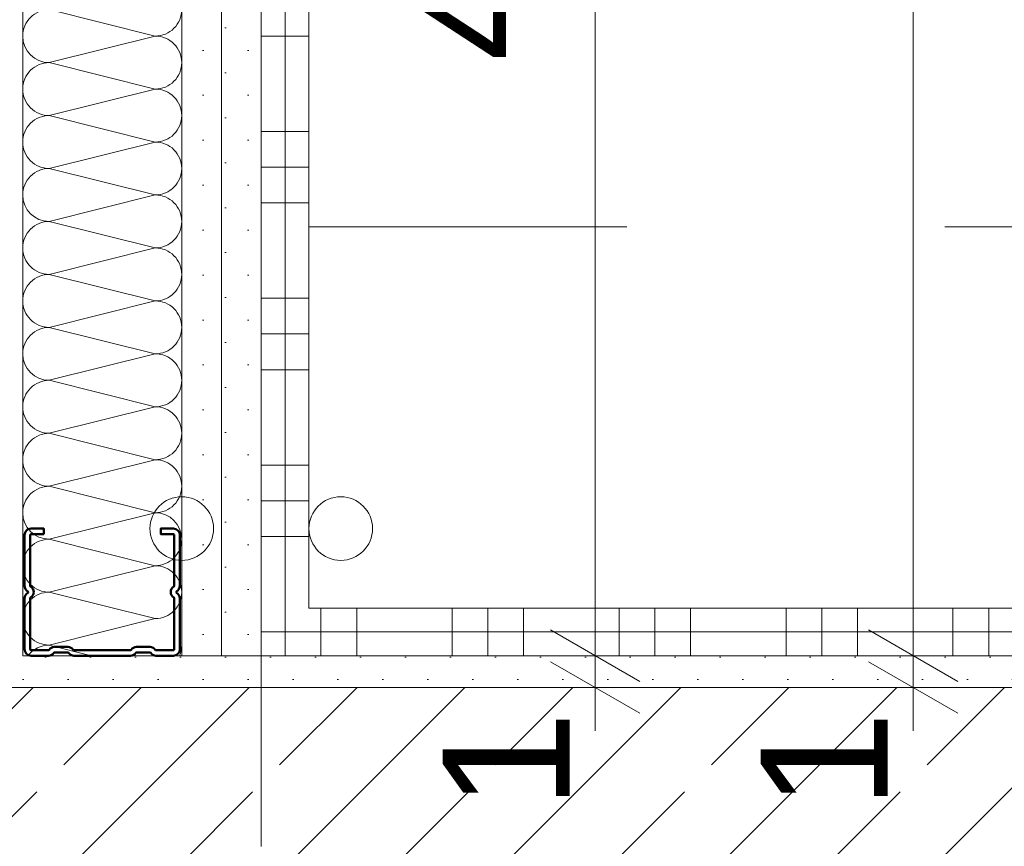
# Model space of a CAD drawing. Header units: metres. Extents: x -3.5 to 65.3, y -10.9 to 16.7.
# Tile 106 of 234: x 43.889 to 44.199, y 0.195 to 0.455. Entities that reach past the tile are written whole.
import ezdxf

# ---------------------------------------------------------------- set-up
doc = ezdxf.new("R2010")
doc.units = ezdxf.units.M
doc.header["$MEASUREMENT"] = 0
doc.linetypes.add('Untersicht', pattern=[0.04, 0.03, -0.01])
doc.linetypes.add('Wipeout_Contour', pattern=[1, 0, -1])
for name, color, linetype in [('102 - Bemaßung_ Beschriftung.Detail_ Ausschnitt', 7, 'Continuous'), ('604 - Struktur.Wand Aussen', 7, 'Continuous'), ('607 - Struktur.Stütze', 7, 'Continuous'), ('608 - Struktur.Träger', 7, 'Continuous'), ('654 - Abdeckung.Wand Belag', 7, 'Continuous'), ('660 - Unterkonstruktion.Trockenbau', 7, 'Continuous'), ('801 - HKLSE.Heizung_ Klima_ Lüftung', 7, 'Continuous'), ('Neubau_606 - Struktur.Wand Innen Ausbau', 7, 'Continuous'), ('Neubau_650 - Abdeckung.Fußboden Aufbau', 7, 'Continuous'), ('Neubau_653 - Abdeckung.TB Verkofferung', 7, 'Continuous')]:
    doc.layers.add(name, color=color, linetype=linetype)
doc.styles.add('ERSTELLTER_STIL_1', font='txt')
doc.dimstyles.new('ERSTELLTER_STIL__1', dxfattribs={"dimtxt": 0.04, "dimasz": 0.02128, "dimexe": 0.18, "dimexo": 0.0625, "dimgap": 0, "dimtad": 1, "dimtih": 1, "dimtoh": 1, "dimzin": 0, "dimdsep": 46, "dimtxsty": 'ERSTELLTER_STIL_1', "dimblk": 'ARROWHEAD_2', "dimblk1": 'ARROWHEAD_2', "dimblk2": 'ARROWHEAD_2', "dimcen": 0.09, "dimse1": 1, "dimse2": 1, "dimclrd": 7, "dimclre": 7, "dimclrt": 7, "dimazin": 0, "dimtfac": 1, "dimtdec": 4, "dimtmove": 0, "dimatfit": 3, "dimfxl": 1, "dimtolj": 1, "dimtzin": 0, "dimarcsym": 0})
doc.dimstyles.new('ERSTELLTER_STIL__2', dxfattribs={"dimtxt": 0.04, "dimasz": 0.02128, "dimexe": 0.18, "dimexo": 0.0625, "dimgap": 0, "dimtad": 1, "dimtih": 1, "dimtoh": 1, "dimzin": 0, "dimdsep": 46, "dimtxsty": 'ERSTELLTER_STIL_1', "dimblk": 'ARROWHEAD_2', "dimblk1": 'ARROWHEAD_2', "dimblk2": 'ARROWHEAD_2', "dimcen": 0.09, "dimse1": 1, "dimse2": 1, "dimclrd": 7, "dimclre": 7, "dimclrt": 7, "dimazin": 0, "dimtfac": 1, "dimtdec": 4, "dimtmove": 2, "dimatfit": 3, "dimfxl": 1, "dimtolj": 1, "dimtzin": 0, "dimarcsym": 0})
doc.dimstyles.new('ERSTELLTER_STIL__3', dxfattribs={"dimtxt": 0.04, "dimasz": 0.02128, "dimexe": 0.18, "dimexo": 0.0625, "dimgap": 0, "dimtad": 1, "dimzin": 0, "dimdsep": 46, "dimtxsty": 'ERSTELLTER_STIL_1', "dimblk": 'ARROWHEAD_2', "dimblk1": 'ARROWHEAD_2', "dimblk2": 'ARROWHEAD_2', "dimcen": 0.09, "dimse1": 1, "dimse2": 1, "dimclrd": 7, "dimclre": 7, "dimclrt": 7, "dimazin": 0, "dimtfac": 1, "dimtdec": 4, "dimtmove": 0, "dimatfit": 3, "dimfxl": 1, "dimtolj": 1, "dimtzin": 0, "dimarcsym": 0})
doc.dimstyles.new('ERSTELLTER_STIL__4', dxfattribs={"dimtxt": 0.04, "dimasz": 0.02128, "dimexe": 0.18, "dimexo": 0.0625, "dimgap": 0, "dimtad": 1, "dimzin": 0, "dimdsep": 46, "dimtxsty": 'ERSTELLTER_STIL_1', "dimblk": 'ARROWHEAD_2', "dimblk1": 'ARROWHEAD_2', "dimblk2": 'ARROWHEAD_2', "dimcen": 0.09, "dimse1": 1, "dimse2": 1, "dimclrd": 7, "dimclre": 7, "dimclrt": 7, "dimazin": 0, "dimtfac": 1, "dimtdec": 4, "dimtmove": 2, "dimatfit": 3, "dimfxl": 1, "dimtolj": 1, "dimtzin": 0, "dimarcsym": 0})
pattern_1 = [(45, (0, 0), (-0.007071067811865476, 0.007071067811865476), [0, -0.01])]

# ---------------------------------------------------------------- blocks, each defined once
blk = doc.blocks.new('*X64')
at = {"layer": 'Neubau_606 - Struktur.Wand Innen Ausbau', "color": 7, "linetype": 'Continuous', "lineweight": 5}
for p, q in [((43.93165558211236, 0.4499865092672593), (43.89832225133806, 0.458319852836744)), ((43.93165558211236, 0.4499865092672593), (43.89832224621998, 0.4416531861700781)), ((43.93165557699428, 0.4333198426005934), (43.89832224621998, 0.4416531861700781)), ((43.93165557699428, 0.4333198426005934), (43.89832224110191, 0.4249865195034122)), ((43.93165557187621, 0.4166531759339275), (43.89832224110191, 0.4249865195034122)), ((43.93165557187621, 0.4166531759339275), (43.89832223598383, 0.4083198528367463)), ((43.93165556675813, 0.3999865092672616), (43.89832223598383, 0.4083198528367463)), ((43.93165556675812, 0.3999865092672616), (43.89832223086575, 0.3916531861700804)), ((43.93165556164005, 0.3833198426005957), (43.89832223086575, 0.3916531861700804)), ((43.93165556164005, 0.3833198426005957), (43.89832222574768, 0.3749865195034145)), ((43.93165555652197, 0.3666531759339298), (43.89832222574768, 0.3749865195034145)), ((43.93165555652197, 0.3666531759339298), (43.8983222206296, 0.3583198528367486)), ((43.9316555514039, 0.3499865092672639), (43.8983222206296, 0.3583198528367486)), ((43.9316555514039, 0.3499865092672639), (43.89832221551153, 0.3416531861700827)), ((43.93165554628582, 0.333319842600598), (43.89832221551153, 0.3416531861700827)), ((43.93165554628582, 0.333319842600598), (43.89832221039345, 0.3249865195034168)), ((43.93165554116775, 0.3166531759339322), (43.89832221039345, 0.3249865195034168)), ((43.93165554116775, 0.3166531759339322), (43.89832220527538, 0.308319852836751)), ((43.93165553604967, 0.2999865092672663), (43.89832220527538, 0.308319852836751)), ((43.93165553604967, 0.2999865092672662), (43.8983222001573, 0.291653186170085)), ((43.9316555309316, 0.2833198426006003), (43.8983222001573, 0.291653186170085)), ((43.9316555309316, 0.2833198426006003), (43.89832219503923, 0.2749865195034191)), ((43.93165552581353, 0.2666531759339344), (43.89832219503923, 0.2749865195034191)), ((43.93165552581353, 0.2666531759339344), (43.89832218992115, 0.2583198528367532)), ((43.9116015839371, 0.2550000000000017), (43.89832218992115, 0.2583198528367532))]:
    blk.add_line(p, q, dxfattribs=at)
for centre, radius, start, end in [((43.89832224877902, 0.4499865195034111), 0.0083333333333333, 89.99998240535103, 179.9999824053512), ((43.93165558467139, 0.4583198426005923), 0.008333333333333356, 269.999982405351, 359.9999824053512), ((43.89832224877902, 0.449986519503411), 0.008333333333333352, 179.9999824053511, 269.9999824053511), ((43.93165557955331, 0.4416531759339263), 0.008333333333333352, 359.999982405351, 89.99998240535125), ((43.89832224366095, 0.4333198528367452), 0.008333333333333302, 89.99998240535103, 179.9999824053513), ((43.93165557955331, 0.4416531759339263), 0.008333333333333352, 269.999982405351, 359.9999824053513), ((43.89832224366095, 0.4333198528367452), 0.00833333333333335, 179.9999824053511, 269.9999824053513), ((43.93165557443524, 0.4249865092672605), 0.008333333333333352, 359.999982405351, 89.99998240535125), ((43.89832223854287, 0.4166531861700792), 0.008333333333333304, 89.99998240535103, 179.9999824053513), ((43.93165557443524, 0.4249865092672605), 0.008333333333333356, 269.999982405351, 359.9999824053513), ((43.89832223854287, 0.4166531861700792), 0.008333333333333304, 179.999982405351, 269.9999824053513), ((43.93165556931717, 0.4083198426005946), 0.008333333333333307, 359.999982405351, 89.99998240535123), ((43.8983222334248, 0.3999865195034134), 0.0083333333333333, 89.99998240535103, 179.9999824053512), ((43.93165556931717, 0.4083198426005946), 0.008333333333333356, 269.999982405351, 359.9999824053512), ((43.89832223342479, 0.3999865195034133), 0.008333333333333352, 179.9999824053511, 269.9999824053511), ((43.93165556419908, 0.3916531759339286), 0.008333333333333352, 359.999982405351, 89.99998240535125), ((43.89832222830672, 0.3833198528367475), 0.008333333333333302, 89.99998240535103, 179.9999824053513), ((43.93165556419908, 0.3916531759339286), 0.008333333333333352, 269.999982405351, 359.9999824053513), ((43.89832222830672, 0.3833198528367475), 0.00833333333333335, 179.9999824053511, 269.9999824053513), ((43.93165555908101, 0.3749865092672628), 0.008333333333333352, 359.999982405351, 89.99998240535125), ((43.89832222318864, 0.3666531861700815), 0.008333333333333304, 89.99998240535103, 179.9999824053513), ((43.93165555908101, 0.3749865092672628), 0.008333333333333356, 269.999982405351, 359.9999824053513), ((43.89832222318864, 0.3666531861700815), 0.008333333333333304, 179.999982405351, 269.9999824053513), ((43.93165555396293, 0.3583198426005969), 0.008333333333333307, 359.999982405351, 89.99998240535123), ((43.89832221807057, 0.3499865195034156), 0.0083333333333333, 89.99998240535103, 179.9999824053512), ((43.93165555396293, 0.3583198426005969), 0.008333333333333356, 269.999982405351, 359.9999824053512), ((43.89832221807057, 0.3499865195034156), 0.008333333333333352, 179.9999824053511, 269.9999824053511), ((43.93165554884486, 0.341653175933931), 0.008333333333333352, 359.999982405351, 89.99998240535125), ((43.89832221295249, 0.3333198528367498), 0.008333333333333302, 89.99998240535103, 179.9999824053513), ((43.93165554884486, 0.341653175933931), 0.008333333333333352, 269.999982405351, 359.9999824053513), ((43.89832221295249, 0.3333198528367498), 0.00833333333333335, 179.9999824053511, 269.9999824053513), ((43.93165554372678, 0.3249865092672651), 0.008333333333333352, 359.999982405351, 89.99998240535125), ((43.89832220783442, 0.3166531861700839), 0.008333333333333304, 89.99998240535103, 179.9999824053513), ((43.93165554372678, 0.3249865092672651), 0.008333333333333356, 269.999982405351, 359.9999824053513), ((43.89832220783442, 0.3166531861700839), 0.008333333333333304, 179.999982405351, 269.9999824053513), ((43.93165553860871, 0.3083198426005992), 0.008333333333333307, 359.999982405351, 89.99998240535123), ((43.89832220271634, 0.299986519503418), 0.0083333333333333, 89.99998240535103, 179.9999824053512), ((43.93165553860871, 0.3083198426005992), 0.008333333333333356, 269.999982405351, 359.9999824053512), ((43.89832220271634, 0.2999865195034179), 0.008333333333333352, 179.9999824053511, 269.9999824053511), ((43.93165553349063, 0.2916531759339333), 0.008333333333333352, 359.9999824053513, 89.99998240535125), ((43.89832219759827, 0.2833198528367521), 0.008333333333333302, 89.99998240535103, 179.9999824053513), ((43.93165553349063, 0.2916531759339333), 0.008333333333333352, 269.999982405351, 359.9999824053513), ((43.89832219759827, 0.2833198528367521), 0.00833333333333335, 179.9999824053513, 269.9999824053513), ((43.93165552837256, 0.2749865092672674), 0.008333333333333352, 359.9999824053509, 89.99998240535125), ((43.89832219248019, 0.2666531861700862), 0.008333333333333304, 89.99998240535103, 179.9999824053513), ((43.93165552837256, 0.2749865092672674), 0.008333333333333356, 269.999982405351, 359.9999824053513), ((43.89832219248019, 0.2666531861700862), 0.008333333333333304, 179.999982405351, 269.9999824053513), ((43.89832218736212, 0.2499865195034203), 0.0083333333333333, 89.99998240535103, 143.0141579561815), ((43.93165552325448, 0.2583198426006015), 0.008333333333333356, 336.5229870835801, 359.9999824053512)]:
    blk.add_arc(centre, radius, start, end, dxfattribs=at)
blk = doc.blocks.new('*X103')
at = {"layer": '654 - Abdeckung.Wand Belag', "color": 7, "linetype": 'Continuous', "lineweight": 5}
for p, q in [((43.97249999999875, 0.2699999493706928), (43.97249999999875, 0.2625110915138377)), ((43.96498885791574, 0.2625000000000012), (43.97248890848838, 0.2625000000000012))]:
    blk.add_line(p, q, dxfattribs=at)
blk = doc.blocks.new('*X104')
at = {"layer": '654 - Abdeckung.Wand Belag', "color": 7, "linetype": 'Continuous', "lineweight": 5}
for p, q in [((43.98374999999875, 0.269999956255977), (43.98374999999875, 0.2625000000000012)), ((43.99499999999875, 0.2699999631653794), (43.99499999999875, 0.2625000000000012)), ((44.02499999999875, 0.2699999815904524), (44.02499999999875, 0.2625000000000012)), ((44.03624999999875, 0.2699999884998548), (44.03624999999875, 0.2625000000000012)), ((44.04749999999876, 0.2699999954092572), (44.04749999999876, 0.2625000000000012)), ((44.07749999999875, 0.2700000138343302), (44.07749999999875, 0.2625000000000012)), ((44.08874999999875, 0.2700000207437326), (44.08874999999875, 0.2625000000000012)), ((44.09999999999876, 0.270000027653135), (44.09999999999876, 0.2625000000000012)), ((44.12999999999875, 0.270000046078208), (44.12999999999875, 0.2625000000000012)), ((44.14124999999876, 0.2700000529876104), (44.14124999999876, 0.2625000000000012)), ((44.15249999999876, 0.2700000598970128), (44.15249999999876, 0.2625000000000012)), ((44.18249999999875, 0.2700000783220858), (44.18249999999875, 0.2625000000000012)), ((44.19374999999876, 0.2700000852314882), (44.19374999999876, 0.2625000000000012)), ((44.20499999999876, 0.2700000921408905), (44.20499999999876, 0.2625000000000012)), ((44.23499999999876, 0.2700001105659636), (44.23499999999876, 0.2625000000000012)), ((44.24624999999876, 0.270000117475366), (44.24624999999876, 0.2625000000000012)), ((44.25749999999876, 0.2700001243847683), (44.25749999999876, 0.2625000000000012)), ((44.28749999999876, 0.2700001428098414), (44.28749999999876, 0.2625000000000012)), ((44.29874999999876, 0.2700001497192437), (44.29874999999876, 0.2625000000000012)), ((44.30999999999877, 0.2700001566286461), (44.30999999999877, 0.2625000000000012)), ((44.33999999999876, 0.2700001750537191), (44.33999999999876, 0.2625000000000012)), ((44.35124999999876, 0.2700001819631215), (44.35124999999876, 0.2625000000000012)), ((44.36249999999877, 0.2700001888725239), (44.36249999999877, 0.2625000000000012)), ((43.97998885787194, 0.2625000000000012), (43.99499999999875, 0.2625000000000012)), ((43.98374999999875, 0.2625000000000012), (43.98374999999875, 0.2549999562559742)), ((43.99499999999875, 0.2625000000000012), (44.04749999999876, 0.2625000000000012)), ((43.99499999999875, 0.2625000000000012), (43.99499999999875, 0.2549999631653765)), ((44.02499999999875, 0.2625000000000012), (44.02499999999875, 0.2549999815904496)), ((44.03624999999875, 0.2625000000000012), (44.03624999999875, 0.2549999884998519)), ((44.04749999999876, 0.2625000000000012), (44.09999999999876, 0.2625000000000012)), ((44.04749999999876, 0.2625000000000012), (44.04749999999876, 0.2549999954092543)), ((44.07749999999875, 0.2625000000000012), (44.07749999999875, 0.2550000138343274)), ((44.08874999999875, 0.2625000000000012), (44.08874999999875, 0.2550000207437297)), ((44.09999999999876, 0.2625000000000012), (44.15249999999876, 0.2625000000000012)), ((44.09999999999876, 0.2625000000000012), (44.09999999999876, 0.2550000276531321)), ((44.12999999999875, 0.2625000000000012), (44.12999999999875, 0.2550000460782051)), ((44.14124999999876, 0.2625000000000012), (44.14124999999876, 0.2550000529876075)), ((44.15249999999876, 0.2625000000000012), (44.20499999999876, 0.2625000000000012)), ((44.15249999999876, 0.2625000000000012), (44.15249999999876, 0.2550000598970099)), ((44.18249999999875, 0.2625000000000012), (44.18249999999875, 0.2550000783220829)), ((44.19374999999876, 0.2625000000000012), (44.19374999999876, 0.2550000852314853)), ((44.20499999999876, 0.2625000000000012), (44.25749999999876, 0.2625000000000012)), ((44.20499999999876, 0.2625000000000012), (44.20499999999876, 0.2550000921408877)), ((44.23499999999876, 0.2625000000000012), (44.23499999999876, 0.2550001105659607)), ((44.24624999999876, 0.2625000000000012), (44.24624999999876, 0.2550001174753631)), ((44.25749999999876, 0.2625000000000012), (44.30999999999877, 0.2625000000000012)), ((44.25749999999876, 0.2625000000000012), (44.25749999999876, 0.2550001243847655)), ((44.28749999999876, 0.2625000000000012), (44.28749999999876, 0.2550001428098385)), ((44.29874999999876, 0.2625000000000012), (44.29874999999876, 0.2550001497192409)), ((44.30999999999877, 0.2625000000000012), (44.36249999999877, 0.2625000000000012)), ((44.30999999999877, 0.2625000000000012), (44.30999999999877, 0.2550001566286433)), ((44.33999999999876, 0.2625000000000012), (44.33999999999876, 0.2550001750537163)), ((44.35124999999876, 0.2625000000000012), (44.35124999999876, 0.2550001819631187)), ((44.36249999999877, 0.2625000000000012), (44.38999999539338, 0.2625000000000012)), ((44.36249999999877, 0.2625000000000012), (44.36249999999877, 0.2550001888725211))]:
    blk.add_line(p, q, dxfattribs=at)
blk = doc.blocks.new('*X105')
at = {"layer": '654 - Abdeckung.Wand Belag', "color": 7, "linetype": 'Continuous', "lineweight": 5}
for p, q in [((43.97248890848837, 0.2625000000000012), (43.97998885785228, 0.2625000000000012)), ((43.97249999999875, 0.2625110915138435), (43.97249999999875, 0.2625000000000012)), ((43.97249999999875, 0.2625000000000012), (43.97249999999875, 0.2549999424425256))]:
    blk.add_line(p, q, dxfattribs=at)
blk = doc.blocks.new('*X119')
at = {"layer": '654 - Abdeckung.Wand Belag', "color": 7, "linetype": 'Continuous', "lineweight": 5}
for p, q in [((43.97249999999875, 0.4725000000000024), (43.97249999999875, 0.420000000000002)), ((43.96498891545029, 0.4500000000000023), (43.97998891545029, 0.4500000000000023)), ((43.96498890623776, 0.420000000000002), (43.97998890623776, 0.420000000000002)), ((43.97249999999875, 0.420000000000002), (43.97249999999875, 0.3675000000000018)), ((43.96498890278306, 0.408750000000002), (43.97998890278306, 0.408750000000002)), ((43.96498889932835, 0.3975000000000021), (43.97998889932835, 0.3975000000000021)), ((43.96498889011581, 0.3675000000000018), (43.97998889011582, 0.3675000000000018)), ((43.97249999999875, 0.3675000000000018), (43.97249999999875, 0.3150000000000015)), ((43.96498888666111, 0.3562500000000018), (43.97998888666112, 0.3562500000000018)), ((43.96498888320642, 0.3450000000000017), (43.97998888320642, 0.3450000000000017)), ((43.96498887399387, 0.3150000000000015), (43.97998887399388, 0.3150000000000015)), ((43.97249999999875, 0.3150000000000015), (43.97249999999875, 0.2699999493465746)), ((43.96498887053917, 0.3037500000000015), (43.97998887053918, 0.3037500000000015)), ((43.96498886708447, 0.2925000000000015), (43.97998886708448, 0.2925000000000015))]:
    blk.add_line(p, q, dxfattribs=at)
blk = doc.blocks.new('*D180')
at = {"layer": '102 - Bemaßung_ Beschriftung.Detail_ Ausschnitt', "color": 7, "linetype": 'Continuous', "lineweight": 5}
for p, q in [((43.96498879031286, 1.076299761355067), (43.96498879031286, 1.118299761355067)), ((43.87307236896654, 1.111299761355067), (43.85690656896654, 1.083299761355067)), ((43.97307175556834, 1.111299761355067), (43.95690595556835, 1.083299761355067)), ((43.86498946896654, 1.097299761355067), (43.96498879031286, 1.097299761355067))]:
    blk.add_line(p, q, dxfattribs=at)
at = {"color": 254, "linetype": 'Wipeout_Contour', "lineweight": 0, "ltscale": 175.7294648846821}
blk.add_wipeout([(43.87606333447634, 1.101656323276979), (43.95391499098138, 1.101656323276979), (43.95391499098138, 1.158799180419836), (43.87606333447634, 1.158799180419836)], dxfattribs=at).dxf.layer = '102 - Bemaßung_ Beschriftung.Detail_ Ausschnitt'
at = {"layer": '102 - Bemaßung_ Beschriftung.Detail_ Ausschnitt', "color": 7, "lineweight": 5, "insert": (43.88463476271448, 1.110227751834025), "char_height": 0.04, "attachment_point": 7, "style": 'ERSTELLTER_STIL_1'}
blk.add_mtext('\\A1;{\\pql;\\fArial|b0|i0|c0|p38;10}', dxfattribs=at)
blk = doc.blocks.new('ARROWHEAD_2')
at = {"color": 0, "linetype": 'Continuous', "lineweight": 0}
for p, q in [((-0.3781315, -0.655), (0.3781315, 0.655)), ((0, 0), (-1, 0))]:
    blk.add_line(p, q, dxfattribs=at)
blk = doc.blocks.new('*D181')
at = {"layer": '102 - Bemaßung_ Beschriftung.Detail_ Ausschnitt', "color": 7, "linetype": 'Continuous', "lineweight": 5}
for p, q in [((43.97307175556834, 1.111299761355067), (43.95690595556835, 1.083299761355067)), ((45.47307122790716, 1.111299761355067), (45.45690542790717, 1.083299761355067)), ((43.96498885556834, 1.097299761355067), (45.4649884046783, 1.097299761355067))]:
    blk.add_line(p, q, dxfattribs=at)
at = {"layer": '102 - Bemaßung_ Beschriftung.Detail_ Ausschnitt', "color": 7, "lineweight": 5, "char_height": 0.04, "attachment_point": 7, "style": 'ERSTELLTER_STIL_1'}
for s, insert in [('\\A1;{\\pql;\\fArial|b0|i0|c0|p38;1,50}', (44.64659983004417, 1.105299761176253)), ('\\A1;{\\pql;\\fArial|b0|i0|c0|p38;3}', (45.42654200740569, 1.105299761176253))]:
    blk.add_mtext(s, dxfattribs=dict(at, insert=insert))
blk = doc.blocks.new('*D194')
at = {"layer": '102 - Bemaßung_ Beschriftung.Detail_ Ausschnitt', "color": 7, "linetype": 'Continuous', "lineweight": 5}
for p, q in [((44.15598810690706, 0.2630829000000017), (44.18398810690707, 0.2469171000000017)), ((44.19098810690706, 0.2550000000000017), (44.14898810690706, 0.2550000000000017)), ((44.16998810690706, 0.2450000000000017), (44.16998810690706, 0.2550000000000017)), ((44.15598810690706, 0.2530829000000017), (44.18398810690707, 0.2369171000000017)), ((44.19098810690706, 0.2450000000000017), (44.14898810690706, 0.2450000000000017)), ((44.16998810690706, 0.2313080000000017), (44.16998810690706, 0.2450000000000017))]:
    blk.add_line(p, q, dxfattribs=at)
at = {"layer": '102 - Bemaßung_ Beschriftung.Detail_ Ausschnitt', "color": 7, "lineweight": 5, "insert": (44.16198810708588, 0.2065536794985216), "char_height": 0.04, "attachment_point": 7, "rotation": 90, "style": 'ERSTELLTER_STIL_1'}
blk.add_mtext('\\A1;{\\pql;\\fArial|b0|i0|c0|p38;1}', dxfattribs=at)
blk = doc.blocks.new('*D195')
at = {"layer": '102 - Bemaßung_ Beschriftung.Detail_ Ausschnitt', "color": 7, "linetype": 'Continuous', "lineweight": 5}
for p, q in [((44.16998810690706, 0.839975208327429), (44.16998810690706, 0.869975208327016)), ((44.15598810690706, 0.848058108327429), (44.18398810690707, 0.831892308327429)), ((44.19098810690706, 0.839975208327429), (44.14898810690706, 0.839975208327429)), ((44.16998810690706, 0.2550000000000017), (44.16998810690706, 0.839975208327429)), ((44.15598810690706, 0.2630829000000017), (44.18398810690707, 0.2469171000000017)), ((44.19098810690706, 0.2550000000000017), (44.14898810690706, 0.2550000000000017))]:
    blk.add_line(p, q, dxfattribs=at)
at = {"layer": '102 - Bemaßung_ Beschriftung.Detail_ Ausschnitt', "color": 7, "lineweight": 5, "char_height": 0.04, "attachment_point": 7, "rotation": 90, "style": 'ERSTELLTER_STIL_1'}
for s, insert in [('\\A1;{\\pql;\\fArial|b0|i0|c0|p38;3}', (44.16198810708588, 0.8015288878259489)), ('\\A1;{\\pql;\\fArial|b0|i0|c0|p38;58\\fArial|b0|i0|c0|p38;\\A1{\\H.66x;\\S5^  ;}}', (44.16264635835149, 0.4919391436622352))]:
    blk.add_mtext(s, dxfattribs=dict(at, insert=insert))
blk = doc.blocks.new('*D213')
at = {"layer": '102 - Bemaßung_ Beschriftung.Detail_ Ausschnitt', "color": 7, "linetype": 'Continuous', "lineweight": 5}
for p, q in [((46.78096832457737, 0.2630829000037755), (46.80896832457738, 0.2469171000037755)), ((46.81596832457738, 0.2550000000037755), (46.77396832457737, 0.2550000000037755)), ((46.79496832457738, 0.2450000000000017), (46.79496832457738, 0.2550000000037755)), ((46.78096832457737, 0.2530829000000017), (46.80896832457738, 0.2369171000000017)), ((46.81596832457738, 0.2450000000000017), (46.77396832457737, 0.2450000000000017)), ((46.79496832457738, 0.2313080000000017), (46.79496832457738, 0.2450000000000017))]:
    blk.add_line(p, q, dxfattribs=at)
at = {"layer": '102 - Bemaßung_ Beschriftung.Detail_ Ausschnitt', "color": 7, "lineweight": 5, "insert": (46.78696832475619, 0.2065536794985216), "char_height": 0.04, "attachment_point": 7, "rotation": 90, "style": 'ERSTELLTER_STIL_1'}
blk.add_mtext('\\A1;{\\pql;\\fArial|b0|i0|c0|p38;1}', dxfattribs=at)
blk = doc.blocks.new('*D215')
at = {"layer": '102 - Bemaßung_ Beschriftung.Detail_ Ausschnitt', "color": 7, "linetype": 'Continuous', "lineweight": 5}
for p, q in [((44.25598810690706, 0.2630829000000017), (44.28398810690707, 0.2469171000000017)), ((44.29098810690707, 0.2550000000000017), (44.24898810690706, 0.2550000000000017)), ((44.26998810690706, 0.2450000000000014), (44.26998810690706, 0.2550000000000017)), ((44.25598810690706, 0.2530829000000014), (44.28398810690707, 0.2369171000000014)), ((44.29098810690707, 0.2450000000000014), (44.24898810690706, 0.2450000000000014)), ((44.26998810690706, 0.2313080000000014), (44.26998810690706, 0.2450000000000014))]:
    blk.add_line(p, q, dxfattribs=at)
at = {"layer": '102 - Bemaßung_ Beschriftung.Detail_ Ausschnitt', "color": 7, "lineweight": 5, "insert": (44.26198810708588, 0.2065536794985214), "char_height": 0.04, "attachment_point": 7, "rotation": 90, "style": 'ERSTELLTER_STIL_1'}
blk.add_mtext('\\A1;{\\pql;\\fArial|b0|i0|c0|p38;1}', dxfattribs=at)
blk = doc.blocks.new('*D216')
at = {"layer": '102 - Bemaßung_ Beschriftung.Detail_ Ausschnitt', "color": 7, "linetype": 'Continuous', "lineweight": 5}
for p, q in [((44.26998810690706, 0.839975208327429), (44.26998810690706, 0.869975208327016)), ((44.25598810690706, 0.848058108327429), (44.28398810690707, 0.831892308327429)), ((44.29098810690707, 0.839975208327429), (44.24898810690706, 0.839975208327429)), ((44.26998810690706, 0.2550000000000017), (44.26998810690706, 0.839975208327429)), ((44.25598810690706, 0.2630829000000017), (44.28398810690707, 0.2469171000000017)), ((44.29098810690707, 0.2550000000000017), (44.24898810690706, 0.2550000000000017))]:
    blk.add_line(p, q, dxfattribs=at)
at = {"layer": '102 - Bemaßung_ Beschriftung.Detail_ Ausschnitt', "color": 7, "lineweight": 5, "char_height": 0.04, "attachment_point": 7, "rotation": 90, "style": 'ERSTELLTER_STIL_1'}
for s, insert in [('\\A1;{\\pql;\\fArial|b0|i0|c0|p38;3}', (44.26198810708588, 0.8015288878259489)), ('\\A1;{\\pql;\\fArial|b0|i0|c0|p38;58\\fArial|b0|i0|c0|p38;\\A1{\\H.66x;\\S5^  ;}}', (44.26264635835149, 0.4919391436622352))]:
    blk.add_mtext(s, dxfattribs=dict(at, insert=insert))
blk = doc.blocks.new('*D257')
at = {"layer": '102 - Bemaßung_ Beschriftung.Detail_ Ausschnitt', "color": 7, "linetype": 'Continuous', "lineweight": 5}
for p, q in [((43.93998980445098, 2.77398178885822), (43.93998980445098, 2.815981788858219)), ((43.96498877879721, 2.77398178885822), (43.96498877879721, 2.815981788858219)), ((43.94807270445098, 2.808981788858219), (43.93190690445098, 2.78098178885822)), ((43.95690587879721, 2.78098178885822), (43.9730716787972, 2.808981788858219)), ((43.93998980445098, 2.79498178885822), (43.96498877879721, 2.79498178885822)), ((43.96498877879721, 2.79498178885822), (43.97868077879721, 2.79498178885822))]:
    blk.add_line(p, q, dxfattribs=at)
at = {"color": 254, "linetype": 'Wipeout_Contour', "lineweight": 0, "ltscale": 176.228221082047}
blk.add_wipeout([(43.92876809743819, 2.812716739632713), (43.99629915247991, 2.812716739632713), (43.99629915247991, 2.86985959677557), (43.92876809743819, 2.86985959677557)], dxfattribs=at).dxf.layer = '102 - Bemaßung_ Beschriftung.Detail_ Ausschnitt'
blk = doc.blocks.new('*D276')
at = {"layer": '102 - Bemaßung_ Beschriftung.Detail_ Ausschnitt', "color": 7, "linetype": 'Continuous', "lineweight": 5}
for p, q in [((44.05598810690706, 0.2630829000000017), (44.08398810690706, 0.2469171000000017)), ((44.09098810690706, 0.2550000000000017), (44.04898810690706, 0.2550000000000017)), ((44.06998810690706, 0.2450000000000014), (44.06998810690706, 0.2550000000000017)), ((44.05598810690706, 0.2530829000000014), (44.08398810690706, 0.2369171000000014)), ((44.09098810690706, 0.2450000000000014), (44.04898810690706, 0.2450000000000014)), ((44.06998810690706, 0.2313080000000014), (44.06998810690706, 0.2450000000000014))]:
    blk.add_line(p, q, dxfattribs=at)
at = {"layer": '102 - Bemaßung_ Beschriftung.Detail_ Ausschnitt', "color": 7, "lineweight": 5, "insert": (44.06198810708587, 0.2065536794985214), "char_height": 0.04, "attachment_point": 7, "rotation": 90, "style": 'ERSTELLTER_STIL_1'}
blk.add_mtext('\\A1;{\\pql;\\fArial|b0|i0|c0|p38;1}', dxfattribs=at)
blk = doc.blocks.new('*D277')
at = {"layer": '102 - Bemaßung_ Beschriftung.Detail_ Ausschnitt', "color": 7, "linetype": 'Continuous', "lineweight": 5}
for p, q in [((44.05598810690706, 0.7180651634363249), (44.08398810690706, 0.7018993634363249)), ((44.06998810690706, 0.2550000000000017), (44.06998810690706, 0.7099822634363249)), ((44.05598810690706, 0.2630829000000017), (44.08398810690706, 0.2469171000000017)), ((44.09098810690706, 0.2550000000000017), (44.04898810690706, 0.2550000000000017))]:
    blk.add_line(p, q, dxfattribs=at)
at = {"layer": '102 - Bemaßung_ Beschriftung.Detail_ Ausschnitt', "color": 7, "lineweight": 5, "insert": (44.06264635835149, 0.4421198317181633), "char_height": 0.04, "attachment_point": 7, "rotation": 90, "style": 'ERSTELLTER_STIL_1'}
blk.add_mtext('\\A1;{\\pql;\\fArial|b0|i0|c0|p38;45\\fArial|b0|i0|c0|p38;\\A1{\\H.66x;\\S5^  ;}}', dxfattribs=at)
blk = doc.blocks.new('*D278')
at = {"layer": '102 - Bemaßung_ Beschriftung.Detail_ Ausschnitt', "color": 7, "linetype": 'Continuous', "lineweight": 5}
for p, q in [((44.05598810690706, 1.093058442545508), (44.08398810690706, 1.076892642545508)), ((44.09098810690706, 1.084975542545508), (44.04898810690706, 1.084975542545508)), ((44.06998810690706, 0.7099822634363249), (44.06998810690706, 1.084975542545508)), ((44.05598810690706, 0.7180651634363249), (44.08398810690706, 0.7018993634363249)), ((44.09098810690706, 0.7099822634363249), (44.04898810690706, 0.7099822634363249)), ((44.06998810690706, 0.2550000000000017), (44.06998810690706, 0.7099822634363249))]:
    blk.add_line(p, q, dxfattribs=at)
at = {"layer": '102 - Bemaßung_ Beschriftung.Detail_ Ausschnitt', "color": 7, "lineweight": 5, "insert": (44.06267378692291, 0.8030193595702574), "char_height": 0.04, "attachment_point": 7, "rotation": 90, "style": 'ERSTELLTER_STIL_1'}
blk.add_mtext('\\A1;{\\pql;\\fArial|b0|i0|c0|p38;37\\fArial|b0|i0|c0|p38;\\A1{\\H.66x;\\S5^  ;}}', dxfattribs=at)
blk = doc.blocks.new('*D332')
at = {"layer": '102 - Bemaßung_ Beschriftung.Detail_ Ausschnitt', "color": 7, "linetype": 'Continuous', "lineweight": 5}
for p, q in [((43.87998899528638, -0.4836149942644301), (43.87998899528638, -0.4416149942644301)), ((44.37999999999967, -0.4836149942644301), (44.37999999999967, -0.4416149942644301)), ((43.88807189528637, -0.4486149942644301), (43.87190609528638, -0.4766149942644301)), ((44.38808289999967, -0.4486149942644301), (44.37191709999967, -0.4766149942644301)), ((43.87998899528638, -0.4626149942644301), (44.37999999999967, -0.4626149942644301))]:
    blk.add_line(p, q, dxfattribs=at)
at = {"layer": '102 - Bemaßung_ Beschriftung.Detail_ Ausschnitt', "color": 7, "lineweight": 5, "insert": (44.09964009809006, -0.454614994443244), "char_height": 0.04, "attachment_point": 7, "style": 'ERSTELLTER_STIL_1'}
blk.add_mtext('\\A1;{\\pql;\\fArial|b0|i0|c0|p38;50}', dxfattribs=at)
blk = doc.blocks.new('*D341')
at = {"layer": '102 - Bemaßung_ Beschriftung.Detail_ Ausschnitt', "color": 7, "linetype": 'Continuous', "lineweight": 5}
for p, q in [((43.87998899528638, -0.6336149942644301), (43.87998899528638, -0.5916149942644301)), ((43.96498877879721, -0.6336149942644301), (43.96498877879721, -0.5916149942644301)), ((43.88807189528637, -0.5986149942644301), (43.87190609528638, -0.6266149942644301)), ((43.97307175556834, -0.5986149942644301), (43.95690595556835, -0.6266149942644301)), ((43.87998899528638, -0.6126149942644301), (43.96498877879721, -0.6126149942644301))]:
    blk.add_line(p, q, dxfattribs=at)
at = {"layer": '102 - Bemaßung_ Beschriftung.Detail_ Ausschnitt', "color": 7, "lineweight": 5, "insert": (43.89729482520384, -0.6052732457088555), "char_height": 0.04, "attachment_point": 7, "style": 'ERSTELLTER_STIL_1'}
blk.add_mtext('\\A1;{\\pql;\\fArial|b0|i0|c0|p38;8\\fArial|b0|i0|c0|p38;\\A1{\\H.66x;\\S5^  ;}}', dxfattribs=at)
blk = doc.blocks.new('*D342')
at = {"layer": '102 - Bemaßung_ Beschriftung.Detail_ Ausschnitt', "color": 7, "linetype": 'Continuous', "lineweight": 5}
for p, q in [((43.97307175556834, -0.5986149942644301), (43.95690595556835, -0.6266149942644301)), ((47.27805789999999, -0.5986149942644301), (47.26189209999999, -0.6266149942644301)), ((43.96498885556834, -0.6126149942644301), (47.26997507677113, -0.6126149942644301))]:
    blk.add_line(p, q, dxfattribs=at)
at = {"layer": '102 - Bemaßung_ Beschriftung.Detail_ Ausschnitt', "color": 7, "lineweight": 5, "insert": (45.55425353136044, -0.6123772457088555), "char_height": 0.04, "attachment_point": 7, "style": 'ERSTELLTER_STIL_1'}
blk.add_mtext('\\A1;{\\pql;\\fArial|b0|i0|c0|p38;3,30\\fArial|b0|i0|c0|p38;\\A1{\\H.66x;\\S5^  ;}}', dxfattribs=at)
blk = doc.blocks.new('*D343')
at = {"layer": '102 - Bemaßung_ Beschriftung.Detail_ Ausschnitt', "color": 7, "linetype": 'Continuous', "lineweight": 5}
for p, q in [((47.26997507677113, -0.6336149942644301), (47.26997507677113, -0.5916149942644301)), ((47.40997499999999, -0.6336149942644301), (47.40997499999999, -0.5916149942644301)), ((47.27805789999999, -0.5986149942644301), (47.26189209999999, -0.6266149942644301)), ((47.40189209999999, -0.6266149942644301), (47.41805789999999, -0.5986149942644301)), ((43.96498885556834, -0.6126149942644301), (47.26997507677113, -0.6126149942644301)), ((47.26997499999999, -0.6126149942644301), (47.40997499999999, -0.6126149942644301)), ((47.40997499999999, -0.6126149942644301), (47.42366699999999, -0.6126149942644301))]:
    blk.add_line(p, q, dxfattribs=at)
at = {"layer": '102 - Bemaßung_ Beschriftung.Detail_ Ausschnitt', "color": 7, "lineweight": 5, "insert": (47.30962060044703, -0.6046149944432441), "char_height": 0.04, "attachment_point": 7, "style": 'ERSTELLTER_STIL_1'}
blk.add_mtext('\\A1;{\\pql;\\fArial|b0|i0|c0|p38;14}', dxfattribs=at)

msp = doc.modelspace()

# ---------------------------------------------------------------- hatches: boundary and pattern name
at = {"layer": '604 - Struktur.Wand Aussen', "linetype": 'Continuous', "lineweight": 0, "true_color": 0x000000}
h = msp.add_hatch(dxfattribs=at)
h.set_pattern_fill('Gips_0001', color=18, style=0, pattern_type=2)
h.set_pattern_definition(pattern_1)
h.paths.add_polyline_path([(43.88998899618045, 0.244999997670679), (44.38000000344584, 0.244999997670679), (44.38000000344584, 0.255000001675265), (43.88998899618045, 0.2549999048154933)])
h = msp.add_hatch(dxfattribs=at)
h.set_pattern_fill('Beton__Stahlbeton_0001', color=18, style=0, pattern_type=2)
h.set_pattern_definition([(44.99999999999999, (0, 0), (-0.03394112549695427, 0.03394112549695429), []), (44.99999999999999, (-0.01697056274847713, 0.01697056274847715), (-0.03394112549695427, 0.03394112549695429), [0.036, -0.012])])
h.paths.add_polyline_path([(43.14000013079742, 0.1250000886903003), (43.08000004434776, 0.1250000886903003), (43.08000004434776, 0.004999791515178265), (44.44000000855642, 0.004999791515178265), (44.44000000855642, 0.1250000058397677), (44.37999998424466, 0.1250000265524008), (44.3800000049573, 0.1949999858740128), (44.3800000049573, 0.2450000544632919), (43.14000013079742, 0.2450000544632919), (43.14000013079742, 0.1949998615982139)])
at = {"layer": '607 - Struktur.Stütze', "linetype": 'Continuous', "lineweight": 0, "true_color": 0x000000}
h = msp.add_hatch(dxfattribs=at)
h.set_pattern_fill('Gips_0001', color=18, style=0, pattern_type=2)
h.set_pattern_definition(pattern_1)
h.paths.add_polyline_path([(43.56998899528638, 0.7099822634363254), (43.56998899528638, 0.2550000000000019), (43.57998899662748, 0.2550000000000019), (43.57998899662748, 0.6999822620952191), (43.87998899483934, 0.6999822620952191), (43.87998899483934, 0.2550000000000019), (43.88998899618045, 0.2550000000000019), (43.88998899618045, 0.7099822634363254)])
h = msp.add_hatch(dxfattribs=at)
h.set_pattern_fill('Gips_0001', color=18, style=0, pattern_type=2)
h.set_pattern_definition(pattern_1)
h.paths.add_polyline_path([(43.56998899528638, 0.2550000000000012), (43.56998899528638, 0.2450000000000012), (43.88998899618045, 0.2450000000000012), (43.88998899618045, 0.2550000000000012), (43.87998899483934, 0.2550000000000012), (43.87998899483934, 0.2499822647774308), (43.57998899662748, 0.2499822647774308), (43.57998899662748, 0.2550000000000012)])
at = {"layer": 'Neubau_606 - Struktur.Wand Innen Ausbau', "linetype": 'Continuous', "lineweight": 0, "true_color": 0x000000}
h = msp.add_hatch(dxfattribs=at)
h.set_pattern_fill('Gips_0001', color=18, style=0, pattern_type=2)
h.set_pattern_definition(pattern_1)
h.paths.add_polyline_path([(43.95248885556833, 0.2550000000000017), (43.95248899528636, 0.7099822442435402), (43.93998899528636, 0.709982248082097), (43.93998885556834, 0.2550000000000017)])
h = msp.add_hatch(dxfattribs=at)
h.set_pattern_fill('Gips_0001', color=18, style=0, pattern_type=2)
h.set_pattern_definition(pattern_1)
h.paths.add_polyline_path([(43.96498885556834, 0.2550000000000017), (43.96498899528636, 0.7099822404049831), (43.95248899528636, 0.7099822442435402), (43.95248885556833, 0.2550000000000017)])
at = {"layer": 'Neubau_650 - Abdeckung.Fußboden Aufbau', "linetype": 'Continuous', "lineweight": 13, "true_color": 0xafafaf}
h = msp.add_hatch(dxfattribs=at)
h.set_pattern_fill('Raster_60x60_Fuge_2mm_0001', color=253, style=0, pattern_type=2)
h.set_pattern_definition([(0, (46.29296832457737, 3.643497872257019), (0, 0.602), []), (90, (46.29296832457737, 3.643497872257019), (-0.602, 0), [])])
h.paths.add_polyline_path([(43.96498994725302, 0.2550000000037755), (47.16998900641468, 0.2550000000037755), (47.16998900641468, 0.7099822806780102), (47.26997499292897, 0.7099822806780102), (47.26997499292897, 3.719996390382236), (43.96498994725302, 3.719997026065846)])

# ---------------------------------------------------------------- linework, layer by layer
at = {"layer": '604 - Struktur.Wand Aussen', "color": 7, "linetype": 'Continuous', "lineweight": 13}
msp.add_line((44.38000000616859, 0.2449996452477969), (43.14000003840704, 0.2449996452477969), dxfattribs=at)
at = {"layer": '604 - Struktur.Wand Aussen', "color": 7, "linetype": 'Continuous', "lineweight": 5, "flags": 128}
msp.add_lwpolyline([(44.37999999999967, 0.2550000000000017), (43.88998899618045, 0.2550000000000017)], dxfattribs=at)
at = {"layer": '607 - Struktur.Stütze', "color": 7, "linetype": 'Continuous', "lineweight": 5, "flags": 128}
msp.add_lwpolyline([(43.88998899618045, 0.2550000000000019), (43.88998899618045, 0.7099822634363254), (43.56998899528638, 0.7099822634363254), (43.56998899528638, 0.2550000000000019)], dxfattribs=at)
at = {"layer": '608 - Struktur.Träger', "color": 7, "linetype": 'Untersicht', "lineweight": 13}
msp.add_line((0.3799889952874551, 0.3899822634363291), (61.87998899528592, 0.3899822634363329), dxfattribs=at)
at = {"layer": '654 - Abdeckung.Wand Belag', "color": 7, "linetype": 'Continuous', "lineweight": 5, "flags": 128}
for points in [[(43.96498991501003, 3.704998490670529), (43.96498886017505, 0.2699999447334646)], [(43.97998886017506, 0.2699999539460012), (43.97998991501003, 3.704998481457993)], [(43.96498885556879, 0.2549999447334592), (43.96498886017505, 0.2699999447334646)], [(44.38999999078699, 0.2700002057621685), (43.97998886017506, 0.2699999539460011)], [(43.96498885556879, 0.2549999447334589), (44.38999999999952, 0.2550002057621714)]]:
    msp.add_lwpolyline(points, dxfattribs=at)
at = {"layer": '801 - HKLSE.Heizung_ Klima_ Lüftung', "color": 7, "linetype": 'Continuous', "lineweight": 5}
for centre in [(43.93998899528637, 0.2950000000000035), (43.98998899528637, 0.2950000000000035)]:
    msp.add_circle(centre, 0.01000000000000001, dxfattribs=at)
at = {"layer": 'Neubau_606 - Struktur.Wand Innen Ausbau', "color": 1, "linetype": 'Continuous', "lineweight": 5}
for p, q in [((43.93998885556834, 0.2550000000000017), (43.93998899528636, 0.709982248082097)), ((43.95248885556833, 0.2550000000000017), (43.95248899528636, 0.7099822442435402))]:
    msp.add_line(p, q, dxfattribs=at)
at = {"layer": 'Neubau_606 - Struktur.Wand Innen Ausbau', "color": 1, "linetype": 'Continuous', "lineweight": 5, "flags": 128}
for points in [[(43.96498885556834, 0.2550000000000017), (43.96498899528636, 0.7099822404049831)], [(43.88998885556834, 0.2550000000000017), (43.96498885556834, 0.2550000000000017)]]:
    msp.add_lwpolyline(points, dxfattribs=at)
at = {"layer": 'Neubau_650 - Abdeckung.Fußboden Aufbau', "color": 1, "linetype": 'Continuous', "lineweight": 13, "flags": 128}
for points in [[(43.96498994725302, 0.2550000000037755), (43.96498994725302, 3.719997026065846), (45.85998777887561, 3.719996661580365)], [(47.26997499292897, 3.719996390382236), (47.26997499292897, 0.7099822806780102), (47.16998900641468, 0.7099822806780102), (47.16998900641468, 0.2550000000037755), (43.96498994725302, 0.2550000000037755)]]:
    msp.add_lwpolyline(points, dxfattribs=at)
at = {"layer": 'Neubau_653 - Abdeckung.TB Verkofferung', "color": 1, "linetype": 'Untersicht', "lineweight": 9}
msp.add_line((43.96498899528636, 0.1949822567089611), (43.96498899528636, 0.7494822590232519), dxfattribs=at)

# ---------------------------------------------------------------- block references
at = {"layer": '654 - Abdeckung.Wand Belag', "color": 7, "lineweight": 5}
for name in ['*X119', '*X103', '*X104', '*X105']:
    msp.add_blockref(name, (0, 0), dxfattribs=at)
at = {"layer": 'Neubau_606 - Struktur.Wand Innen Ausbau', "color": 1, "lineweight": 13}
msp.add_blockref('*X64', (0, 0), dxfattribs=at)

# ---------------------------------------------------------------- dimensions: what is measured, and where the dimension line sits
at = {"layer": '102 - Bemaßung_ Beschriftung.Detail_ Ausschnitt', "color": 7, "linetype": 'Continuous', "lineweight": 5}
dim = msp.add_linear_dim(base=(44.37999999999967, -0.4626149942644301), p1=(43.87998899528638, 0.2499822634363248), p2=(44.37999999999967, 0.1950000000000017), dimstyle='ERSTELLTER_STIL__1', dxfattribs=at)
dim.commit()
dim.dimension.update_dxf_attribs({"geometry": '*D332', "text_midpoint": (44.13013429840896, -0.434614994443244), "dimtype": 160})

# ---------------------------------------------------------------- next in the draw order: dimensions: what is measured, and where the dimension line sits
dim = msp.add_linear_dim(base=(43.96498885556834, 1.097299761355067), p1=(43.86498946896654, 2.252489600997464), p2=(43.96498885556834, 0.2550000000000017), dimstyle='ERSTELLTER_STIL__2', dxfattribs=at)
dim.commit()
dim.dimension.update_dxf_attribs({"geometry": '*D180', "text_midpoint": (43.91512896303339, 1.130227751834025), "dimtype": 160})

# ---------------------------------------------------------------- next in the draw order: dimensions: what is measured, and where the dimension line sits
dim = msp.add_linear_dim(base=(45.46498832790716, 1.097299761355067), p1=(43.96498885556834, 0.2550000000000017), p2=(45.46498832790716, 0.9299830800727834), dimstyle='ERSTELLTER_STIL__1', dxfattribs=at)
dim.commit()
dim.dimension.update_dxf_attribs({"geometry": '*D181', "text_midpoint": (44.69855283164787, 1.125299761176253), "dimtype": 160})
for base, p1, p2, picture, middle in [((44.16998810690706, 0.839975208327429), (43.96498885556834, 0.2550000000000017), (43.96495993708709, 0.8399752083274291), '*D195', (44.14198810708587, 0.5764569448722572)), ((44.26998810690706, 0.839975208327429), (43.96498885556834, 0.2550000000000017), (43.96495993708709, 0.8399752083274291), '*D216', (44.24198810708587, 0.5764569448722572)), ((44.16998810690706, 0.2550000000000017), (31.13001250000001, 0.2450000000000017), (43.96498885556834, 0.2550000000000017), '*D194', (44.14198810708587, 0.2218007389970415)), ((46.79496832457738, 0.2550000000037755), (31.13001250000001, 0.2450000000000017), (47.16998900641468, 0.2550000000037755), '*D213', (46.76696832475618, 0.2218007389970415)), ((44.26998810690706, 0.2550000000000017), (31.13001250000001, 0.2450000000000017), (43.96498885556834, 0.2550000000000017), '*D215', (44.24198810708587, 0.2218007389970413))]:
    dim = msp.add_linear_dim(base=base, p1=p1, p2=p2, angle=90, dimstyle='ERSTELLTER_STIL__3', dxfattribs=at)
    dim.commit()
    dim.dimension.update_dxf_attribs({"geometry": picture, "text_midpoint": middle, "dimtype": 160, "text_rotation": 90})

# ---------------------------------------------------------------- next in the draw order: dimensions: what is measured, and where the dimension line sits
dim = msp.add_linear_dim(base=(43.96498885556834, 2.79498178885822), p1=(43.93998980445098, 1.084975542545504), p2=(43.96498885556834, 0.2550000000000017), dimstyle='ERSTELLTER_STIL__2', dxfattribs=at)
dim.commit()
dim.dimension.update_dxf_attribs({"geometry": '*D257', "text_midpoint": (44.00661012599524, 2.841288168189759), "dimtype": 160})

# ---------------------------------------------------------------- next in the draw order: linework, layer by layer
at = {"layer": '660 - Unterkonstruktion.Trockenbau', "color": 7, "linetype": 'Continuous', "lineweight": 50, "flags": 128}
msp.add_lwpolyline([(43.89658899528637, 0.2932499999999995), (43.89658899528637, 0.2949999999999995), (43.89258899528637, 0.2949999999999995, 0.414213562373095), (43.89058899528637, 0.2929999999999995), (43.89058899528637, 0.2769485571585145, 0.267949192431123), (43.89158899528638, 0.2752165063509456, -0.5773502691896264), (43.89158899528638, 0.2747834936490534, 0.267949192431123), (43.89058899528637, 0.2730514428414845), (43.89058899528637, 0.2569999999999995, 0.414213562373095), (43.89258899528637, 0.2549999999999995), (43.89808899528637, 0.2549999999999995, 0.2504916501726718), (43.89975195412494, 0.2558888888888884, -0.2504916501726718), (43.89995982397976, 0.2559999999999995), (43.90421816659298, 0.2559999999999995, -0.2504916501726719), (43.90442603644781, 0.2558888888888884, 0.2504916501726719), (43.90608899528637, 0.2549999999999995), (43.92388899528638, 0.2549999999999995, 0.2504916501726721), (43.92555195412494, 0.2558888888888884, -0.2504916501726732), (43.92575982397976, 0.2559999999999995), (43.93001816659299, 0.2559999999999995, -0.2504916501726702), (43.93022603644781, 0.2558888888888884, 0.2504916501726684), (43.93188899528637, 0.2549999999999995), (43.93738899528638, 0.2549999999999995, 0.4142135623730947), (43.93938899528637, 0.2569999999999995), (43.93938899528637, 0.2730514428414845, 0.2679491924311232), (43.93838899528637, 0.2747834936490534, -0.5773502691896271), (43.93838899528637, 0.2752165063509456, 0.2679491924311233), (43.93938899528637, 0.2769485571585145), (43.93938899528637, 0.2929999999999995, 0.414213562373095), (43.93738899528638, 0.2949999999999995), (43.93338899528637, 0.2949999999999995), (43.93338899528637, 0.2932499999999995), (43.93738899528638, 0.2932499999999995, -0.414213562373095), (43.93763899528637, 0.2929999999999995), (43.93763899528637, 0.2769485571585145, -0.2679491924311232), (43.93751399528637, 0.2767320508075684, 0.5773502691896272), (43.93751399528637, 0.2732679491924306, -0.2679491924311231), (43.93763899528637, 0.2730514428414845), (43.93763899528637, 0.2569999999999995, -0.414213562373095), (43.93738899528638, 0.2567499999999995), (43.93188899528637, 0.2567499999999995, -0.25049165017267), (43.93168112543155, 0.2568611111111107, 0.2504916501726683), (43.93001816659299, 0.2577499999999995), (43.92575982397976, 0.2577499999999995, 0.250491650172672), (43.92409686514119, 0.2568611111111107, -0.2504916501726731), (43.92388899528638, 0.2567499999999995), (43.90608899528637, 0.2567499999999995, -0.2504916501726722), (43.90588112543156, 0.2568611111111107, 0.2504916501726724), (43.90421816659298, 0.2577499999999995), (43.89995982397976, 0.2577499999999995, 0.2504916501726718), (43.89829686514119, 0.2568611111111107, -0.2504916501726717), (43.89808899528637, 0.2567499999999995), (43.89258899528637, 0.2567499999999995, -0.414213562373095), (43.89233899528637, 0.2569999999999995), (43.89233899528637, 0.2730514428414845, -0.2679491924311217), (43.89246399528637, 0.2732679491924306, 0.5773502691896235), (43.89246399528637, 0.2767320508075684, -0.2679491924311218), (43.89233899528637, 0.2769485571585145), (43.89233899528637, 0.2929999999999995, -0.4142135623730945), (43.89258899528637, 0.2932499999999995)], format="xyb", close=True, dxfattribs=at)

# ---------------------------------------------------------------- next in the draw order: dimensions: what is measured, and where the dimension line sits
at = {"layer": '102 - Bemaßung_ Beschriftung.Detail_ Ausschnitt', "color": 7, "linetype": 'Continuous', "lineweight": 5}
for base, p1, p2, dimstyle, picture, middle in [((44.06998810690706, 1.084975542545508), (43.88998899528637, 0.7099822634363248), (43.75998980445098, 1.084975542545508), 'ERSTELLTER_STIL__4', '*D278', (44.04198810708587, 0.8875371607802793)), ((44.06998810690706, 0.7099822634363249), (43.96498885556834, 0.2550000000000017), (43.88998899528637, 0.7099822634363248), 'ERSTELLTER_STIL__3', '*D277', (44.04198810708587, 0.5266376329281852)), ((44.06998810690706, 0.2550000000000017), (31.13001250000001, 0.2450000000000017), (43.96498885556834, 0.2550000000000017), 'ERSTELLTER_STIL__3', '*D276', (44.04198810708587, 0.2218007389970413))]:
    dim = msp.add_linear_dim(base=base, p1=p1, p2=p2, angle=90, dimstyle=dimstyle, dxfattribs=at)
    dim.commit()
    dim.dimension.update_dxf_attribs({"geometry": picture, "text_midpoint": middle, "dimtype": 160, "text_rotation": 90})
for base, p1, p2, picture, middle in [((47.26997499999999, -0.6126149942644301), (43.96498885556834, 0.2550000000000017), (47.26997499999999, 0.6999822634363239), '*D342', (45.66023012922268, -0.584614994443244)), ((47.40997499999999, -0.6126149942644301), (47.26997499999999, 0.6999822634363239), (47.40997499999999, 0.6999822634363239), '*D343', (47.34011480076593, -0.584614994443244)), ((43.96498885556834, -0.6126149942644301), (43.87998899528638, 0.2499822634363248), (43.96498885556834, 0.2550000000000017), '*D341', (43.96656542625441, -0.584614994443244))]:
    dim = msp.add_linear_dim(base=base, p1=p1, p2=p2, dimstyle='ERSTELLTER_STIL__1', dxfattribs=at)
    dim.commit()
    dim.dimension.update_dxf_attribs({"geometry": picture, "text_midpoint": middle, "dimtype": 160})

doc.saveas('drawing.dxf')
